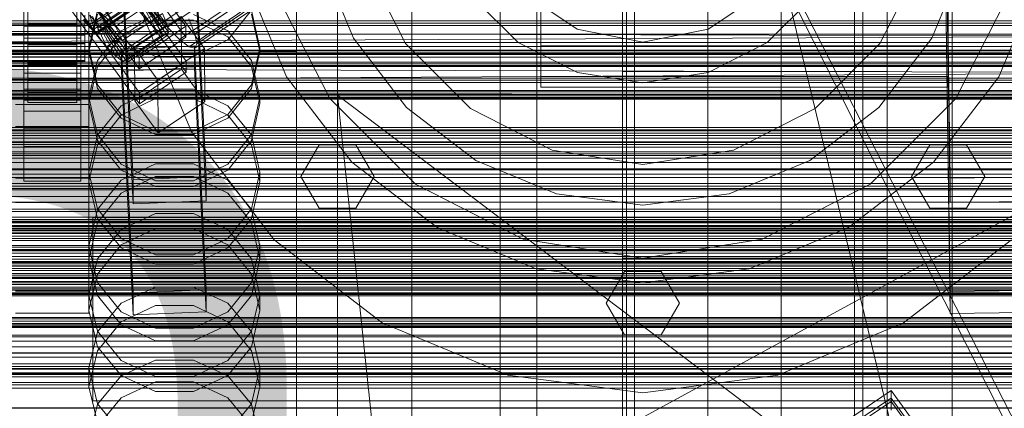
# Model space of a CAD drawing. Header units: millimetres. Extents: x -3490 to 61924, y -72580 to 6847.
# Tile 228 of 256: x 132 to 374, y -34382 to -34286. Entities that reach past the tile are written whole.
import ezdxf

# ---------------------------------------------------------------- set-up
doc = ezdxf.new("R2010")
doc.units = ezdxf.units.MM
for name, color, linetype, lineweight in [('COTAS_O', 1, 'Continuous', 0), ('COTAS_P', 1, 'Continuous', 0), ('frontal_briquetadora', 7, 'Continuous', 0), ('frontal_C01', 7, 'Continuous', 0), ('frontal_C02', 7, 'Continuous', 0), ('frontal_C03', 7, 'Continuous', 0), ('frontal_mezcladora', 7, 'Continuous', 0), ('frontal_secador', 7, 'Continuous', 0), ('frontal_tolva', 7, 'Continuous', 0)]:
    doc.layers.add(name, color=color, linetype=linetype, lineweight=lineweight)
doc.dimstyles.new('R19_100', dxfattribs={"dimtxt": 250, "dimasz": 150, "dimexe": 150, "dimexo": 80, "dimgap": 100, "dimtad": 1, "dimtih": 1, "dimtoh": 1, "dimdsep": 46, "dimcen": 0.09, "dimadec": 0, "dimazin": 0, "dimtfac": 1, "dimtdec": 4, "dimtofl": 0, "dimtmove": 0, "dimatfit": 3, "dimfxl": 1, "dimtolj": 1, "dimtzin": 0, "dimarcsym": 0})

# ---------------------------------------------------------------- blocks, each defined once
blk = doc.blocks.new('DIM_R29_52')
at = {"layer": 'COTAS_P'}
for p, q in [((-1750, -34600), (-1600, -34555)), ((2600, -34600), (2450, -34555)), ((-1750, -35500), (-1750, -34600)), ((-1750, -34600), (2600, -34600)), ((-1750, -34600), (-1600, -34645)), ((2600, -34600), (2450, -34645)), ((2600, -35500), (2600, -34600))]:
    blk.add_line(p, q, dxfattribs=at)
blk.add_text('4350 P', height=250, dxfattribs=at).set_placement((425, -34500))
blk = doc.blocks.new('DIM_R29_57')
at = {"layer": 'COTAS_O'}
for p, q in [((-1725, -33700), (-1575, -33655)), ((1725, -33700), (1575, -33655)), ((-1725, -34400), (-1725, -33700)), ((-1725, -33700), (1725, -33700)), ((-1725, -33700), (-1575, -33745)), ((1725, -33700), (1575, -33745)), ((1725, -34400), (1725, -33700))]:
    blk.add_line(p, q, dxfattribs=at)
blk.add_text('3450 O', height=250, dxfattribs=at).set_placement((0, -33600))
blk = doc.blocks.new('DIM_R29_58')
at = {"layer": 'COTAS_P'}
for p, q in [((-150, -32300), (550, -32300)), ((550, -32300), (505, -32450)), ((550, -34900), (550, -32300)), ((550, -32300), (595, -32450)), ((550, -34900), (505, -34750)), ((550, -34900), (595, -34750)), ((-150, -34900), (550, -34900))]:
    blk.add_line(p, q, dxfattribs=at)
blk.add_text('2600 P', height=250, rotation=90, dxfattribs=at).set_placement((450, -33600))
blk = doc.blocks.new('DIM_R29_61')
at = {"layer": 'COTAS_O'}
for p, q in [((-650, -34200), (-500, -34155)), ((650, -34200), (500, -34155)), ((-650, -34900), (-650, -34200)), ((-650, -34200), (650, -34200)), ((-650, -34200), (-500, -34245)), ((650, -34200), (500, -34245)), ((650, -34900), (650, -34200))]:
    blk.add_line(p, q, dxfattribs=at)
blk.add_text('1300 O', height=250, dxfattribs=at).set_placement((0, -34100))
blk = doc.blocks.new('DIM_R29_66')
at = {"layer": 'COTAS_P'}
for p, q in [((-305, -34680), (395, -34680)), ((395, -34680), (350, -34830)), ((395, -36000), (395, -34680)), ((395, -34680), (440, -34830)), ((395, -36000), (350, -35850)), ((395, -36000), (440, -35850)), ((-305, -36000), (395, -36000))]:
    blk.add_line(p, q, dxfattribs=at)
blk.add_text('1320 P', height=250, rotation=90, dxfattribs=at).set_placement((295, -35340))

msp = doc.modelspace()

# ---------------------------------------------------------------- linework, layer by layer
at = {"layer": 'frontal_briquetadora'}
for p, q in [((210, -34680), (210, -33820)), ((210, -33820), (416.55, -34680)), ((210, -34060), (210, -34490)), ((210, -34060), (210, -34305)), ((210, -34496), (210, -34060)), ((210, -34060), (430, -34490)), ((210, -34060), (430, -34496)), ((210, -34260), (210, -34305)), ((210, -34680), (210, -34260)), ((210, -34496), (210, -34260)), ((200, -34288.446), (200, -34268.879)), ((200, -34288.435), (200, -34268.884)), ((200, -34289.306), (200, -34270.216)), ((200, -34272.021), (200, -34289.389)), ((200, -34274.379), (200, -34294.247)), ((200, -34275), (200, -34294.5)), ((200, -34275), (200, -34294.021)), ((200, -34275), (200, -34292.221)), ((200, -34275), (200, -34294.515)), ((200, -34275), (200, -34294.867)), ((200, -34295.487), (200, -34275.621)), ((210, -34275), (210, -34293.742)), ((200, -34293.039), (200, -34277.979)), ((200, -34279.784), (200, -34298.691)), ((200, -34281.116), (200, -34300.517)), ((200, -34281.121), (200, -34300.538)), ((200, -34282.059), (200, -34296.162)), ((151.08, -34284.263), (149, -34293.364)), ((149, -34294.247), (151.08, -34285.14)), ((156.906, -34291.418), (151.08, -34284.112)), ((156.907, -34289.221), (165.327, -34285.179)), ((174.673, -34285.179), (183.093, -34289.221)), ((188.92, -34284.112), (183.094, -34291.418)), ((191, -34293.364), (188.92, -34284.263)), ((188.92, -34285.14), (191, -34294.247)), ((200, -34302.341), (200, -34284.973)), ((165.326, -34286.607), (156.906, -34290.664)), ((174.674, -34286.607), (165.326, -34286.607)), ((183.094, -34290.664), (174.674, -34286.607)), ((200, -34307.656), (200, -34288.435)), ((200, -34307.682), (200, -34288.446)), ((-160, -34289.389), (200, -34289.389)), ((151.08, -34296.503), (156.907, -34289.221)), ((156.906, -34290.664), (151.08, -34297.965)), ((183.093, -34289.221), (188.92, -34296.503)), ((188.92, -34297.964), (183.094, -34290.664)), ((200, -34307.847), (200, -34289.306)), ((200, -34289.389), (200, -34306.421)), ((149, -34293.364), (149, -34294.247)), ((149, -34293.364), (151.08, -34302.464)), ((165.326, -34295.473), (156.906, -34291.418)), ((183.094, -34291.418), (174.674, -34295.473)), ((188.92, -34302.464), (191, -34293.364)), ((191, -34293.364), (191, -34294.247)), ((200, -34292.221), (200, -34306.82)), ((200, -34303.498), (200, -34293.039)), ((149, -34294.247), (131, -34294.247)), ((151.08, -34303.343), (149, -34294.247)), ((174.674, -34295.473), (165.326, -34295.473)), ((191, -34294.247), (188.92, -34303.343)), ((200, -34294.247), (191, -34294.247)), ((200, -34294.021), (200, -34312.312)), ((200, -34294.247), (200, -34314.065)), ((200, -34294.5), (200, -34313.519)), ((200, -34294.515), (200, -34313.55)), ((200, -34294.867), (200, -34314.683)), ((200, -34315.301), (200, -34295.487)), ((210, -34293.742), (210, -34311.847)), ((149, -34305.584), (151.08, -34296.503)), ((151.08, -34297.965), (149, -34307.055)), ((188.92, -34296.503), (191, -34305.584)), ((191, -34307.055), (188.92, -34297.964)), ((200, -34296.162), (200, -34305.188)), ((200, -34298.691), (200, -34316.687)), ((200, -34300.517), (200, -34319.289)), ((200, -34300.538), (200, -34319.325)), ((151.08, -34302.464), (156.907, -34309.762)), ((183.093, -34309.762), (188.92, -34302.464)), ((200, -34317.401), (200, -34302.341)), ((156.906, -34310.629), (151.08, -34303.343)), ((156.907, -34307.571), (165.327, -34303.551)), ((165.327, -34303.551), (174.673, -34303.551)), ((174.673, -34303.551), (183.093, -34307.571)), ((188.92, -34303.343), (183.094, -34310.629)), ((200, -34307.765), (200, -34303.498)), ((200, -34305.188), (200, -34307.765)), ((210, -34305), (210, -34471)), ((222, -34418.333), (210, -34305)), ((430, -34305), (210, -34305)), ((430, -34471), (210, -34305)), ((210, -34680), (210, -34305)), ((210, -34305), (210, -34496)), ((430, -34305), (222, -34418.333)), ((149, -34305.584), (149, -34307.055)), ((151.08, -34314.665), (149, -34305.584)), ((149, -34307.055), (151.08, -34316.128)), ((151.08, -34314.816), (156.907, -34307.571)), ((165.326, -34305.831), (156.906, -34309.876)), ((174.674, -34305.831), (165.326, -34305.831)), ((183.094, -34309.876), (174.674, -34305.831)), ((183.093, -34307.571), (188.92, -34314.816)), ((191, -34305.584), (188.92, -34314.665)), ((188.92, -34316.128), (191, -34307.055)), ((191, -34305.584), (191, -34307.055)), ((200, -34306.421), (200, -34320.524)), ((200, -34306.82), (200, -34316.575)), ((200, -34326.072), (200, -34307.656)), ((200, -34326.113), (200, -34307.682)), ((200, -34325.125), (200, -34307.847)), ((156.906, -34309.876), (151.08, -34317.151)), ((156.907, -34309.762), (165.327, -34313.812)), ((174.673, -34313.812), (183.093, -34309.762)), ((188.92, -34317.151), (183.094, -34309.876)), ((165.326, -34314.669), (156.906, -34310.629)), ((183.094, -34310.629), (174.674, -34314.669)), ((200, -34312.312), (200, -34329.168)), ((210, -34311.847), (210, -34328.696)), ((149, -34323.849), (151.08, -34314.816)), ((156.907, -34321.948), (151.08, -34314.665)), ((174.674, -34314.669), (165.326, -34314.669)), ((165.327, -34313.812), (174.673, -34313.812)), ((188.92, -34314.665), (183.093, -34321.948)), ((188.92, -34314.816), (191, -34323.849)), ((200, -34313.519), (200, -34331.59)), ((200, -34313.55), (200, -34331.635)), ((200, -34314.065), (200, -34333.784)), ((200, -34314.683), (200, -34334.398)), ((151.08, -34317.151), (149, -34326.199)), ((151.08, -34316.128), (156.906, -34323.39)), ((183.094, -34323.39), (188.92, -34316.128)), ((191, -34326.199), (188.92, -34317.151)), ((200, -34335.011), (200, -34315.301)), ((200, -34316.575), (200, -34320)), ((200, -34316.687), (200, -34333.081)), ((200, -34327.861), (200, -34317.401)), ((200, -34319.289), (200, -34336.971)), ((200, -34319.325), (200, -34337.021)), ((165.327, -34321.854), (156.907, -34325.844)), ((165.327, -34325.989), (156.907, -34321.948)), ((174.673, -34321.854), (165.327, -34321.854)), ((183.093, -34325.844), (174.673, -34321.854)), ((183.093, -34321.948), (174.673, -34325.989)), ((200, -34320.524), (200, -34329.551)), ((149, -34323.849), (149, -34326.199)), ((149, -34323.849), (151.08, -34332.883)), ((156.906, -34323.39), (165.326, -34327.416)), ((174.674, -34327.416), (183.094, -34323.39)), ((188.92, -34332.883), (191, -34323.849)), ((191, -34323.849), (191, -34326.199)), ((151.08, -34335.219), (149, -34326.199)), ((156.907, -34325.844), (151.08, -34333.033)), ((156.906, -34329.005), (165.326, -34324.981)), ((165.326, -34324.981), (174.674, -34324.981)), ((174.673, -34325.989), (165.327, -34325.989)), ((174.674, -34324.981), (183.094, -34329.005)), ((188.92, -34333.033), (183.093, -34325.844)), ((191, -34326.199), (188.92, -34335.22)), ((200, -34340.477), (200, -34325.125)), ((200, -34343.231), (200, -34326.072)), ((200, -34343.286), (200, -34326.113)), ((151.08, -34336.235), (156.906, -34329.005)), ((165.326, -34327.416), (174.674, -34327.416)), ((183.094, -34329.005), (188.92, -34336.235)), ((200, -34332.127), (200, -34327.861)), ((200, -34329.168), (200, -34343.943)), ((200, -34329.551), (200, -34332.127)), ((210, -34328.696), (210, -34343.717)), ((200, -34331.59), (200, -34348.267)), ((200, -34331.635), (200, -34348.326)), ((151.08, -34333.033), (149, -34341.997)), ((151.08, -34332.883), (156.907, -34340.127)), ((156.907, -34337.96), (165.327, -34333.996)), ((165.327, -34333.996), (174.673, -34333.996)), ((174.673, -34333.996), (183.093, -34337.96)), ((183.093, -34340.127), (188.92, -34332.883)), ((191, -34341.997), (188.92, -34333.033)), ((200, -34333.081), (200, -34347.243)), ((200, -34333.784), (200, -34353.351)), ((200, -34334.398), (200, -34353.959)), ((149, -34345.219), (151.08, -34336.235)), ((156.906, -34342.432), (151.08, -34335.219)), ((188.92, -34335.22), (183.094, -34342.432)), ((188.92, -34336.235), (191, -34345.219)), ((200, -34354.568), (200, -34335.011)), ((151.08, -34345.102), (156.907, -34337.96)), ((165.326, -34337.684), (156.906, -34341.688)), ((174.674, -34337.684), (165.326, -34337.684)), ((183.094, -34341.688), (174.674, -34337.684)), ((183.093, -34337.96), (188.92, -34345.102)), ((200, -34336.971), (200, -34353.127)), ((200, -34337.021), (200, -34353.19)), ((156.906, -34341.688), (151.08, -34348.879)), ((156.907, -34340.127), (165.327, -34344.148)), ((174.673, -34344.148), (183.093, -34340.127)), ((188.92, -34348.879), (183.094, -34341.688)), ((200, -34353.313), (200, -34340.477)), ((149, -34341.997), (149, -34345.219)), ((149, -34341.997), (151.08, -34350.961)), ((165.326, -34346.427), (156.906, -34342.432)), ((165.327, -34344.148), (174.673, -34344.148)), ((183.094, -34342.432), (174.674, -34346.427)), ((188.92, -34350.961), (191, -34341.997)), ((191, -34341.997), (191, -34345.219)), ((200, -34358.71), (200, -34343.231)), ((200, -34358.777), (200, -34343.286)), ((200, -34343.943), (200, -34356.068)), ((210, -34343.717), (210, -34356.398)), ((149, -34354.008), (151.08, -34345.102)), ((151.08, -34354.166), (149, -34345.219)), ((174.674, -34346.427), (165.326, -34346.427)), ((188.92, -34345.102), (191, -34354.008)), ((191, -34345.219), (188.92, -34354.166)), ((151.08, -34348.879), (149, -34357.809)), ((191, -34357.809), (188.92, -34348.879)), ((200, -34347.243), (200, -34358.629)), ((200, -34348.267), (200, -34363.141)), ((200, -34348.326), (200, -34363.212)), ((151.08, -34350.961), (156.907, -34358.15)), ((183.093, -34358.15), (188.92, -34350.961)), ((156.907, -34356.004), (165.327, -34352.087)), ((165.327, -34352.087), (174.673, -34352.087)), ((174.673, -34352.087), (183.093, -34356.004)), ((200, -34353.127), (200, -34367.36)), ((200, -34353.19), (200, -34367.434)), ((200, -34363.139), (200, -34353.313)), ((200, -34353.351), (200, -34372.717)), ((149, -34354.008), (149, -34357.809)), ((151.08, -34362.915), (149, -34354.008)), ((156.906, -34361.311), (151.08, -34354.166)), ((151.08, -34363.062), (156.907, -34356.004)), ((183.093, -34356.004), (188.92, -34363.062)), ((188.92, -34354.166), (183.094, -34361.311)), ((191, -34354.008), (188.92, -34362.915)), ((191, -34354.008), (191, -34357.809)), ((200, -34353.959), (200, -34373.318)), ((200, -34373.92), (200, -34354.568)), ((200, -34356.068), (200, -34365.078)), ((149, -34357.809), (151.08, -34366.693)), ((165.326, -34356.608), (156.906, -34360.574)), ((156.907, -34358.15), (165.327, -34362.14)), ((174.674, -34356.608), (165.326, -34356.608)), ((174.673, -34362.14), (183.093, -34358.15)), ((183.094, -34360.574), (174.674, -34356.608)), ((188.92, -34366.693), (191, -34357.809)), ((200, -34358.629), (200, -34366.801)), ((200, -34372.127), (200, -34358.71)), ((210, -34356.398), (210, -34366.307)), ((156.906, -34360.574), (151.08, -34367.693)), ((188.92, -34367.692), (183.094, -34360.574)), ((200, -34372.205), (200, -34358.777)), ((210, -34361.302), (210, -34359.564)), ((149, -34371.863), (151.08, -34363.062)), ((156.907, -34370.057), (151.08, -34362.915)), ((165.326, -34365.266), (156.906, -34361.311)), ((165.327, -34362.14), (174.673, -34362.14)), ((183.094, -34361.311), (174.674, -34365.266)), ((188.92, -34362.915), (183.093, -34370.057)), ((188.92, -34363.062), (191, -34371.863)), ((200, -34369.578), (200, -34363.139)), ((200, -34363.141), (200, -34375.844)), ((200, -34363.212), (200, -34375.925)), ((210, -34364.433), (210, -34361.302)), ((174.674, -34365.266), (165.326, -34365.266)), ((200, -34365.078), (200, -34370.627)), ((210, -34368.338), (210, -34364.433)), ((151.08, -34367.693), (149, -34376.522)), ((151.08, -34366.693), (156.906, -34373.784)), ((183.094, -34373.784), (188.92, -34366.693)), ((191, -34376.522), (188.92, -34367.692)), ((200, -34366.801), (200, -34371.445)), ((200, -34367.36), (200, -34379.318)), ((200, -34367.434), (200, -34379.401)), ((210, -34366.307), (210, -34373.106)), ((210, -34368.338), (452, -34368.338)), ((210, -34368.338), (210, -34372.243)), ((165.327, -34369.992), (156.907, -34373.853)), ((165.327, -34374.021), (156.907, -34370.057)), ((174.673, -34369.992), (165.327, -34369.992)), ((183.093, -34373.853), (174.673, -34369.992)), ((183.093, -34370.057), (174.673, -34374.021)), ((200, -34372.383), (200, -34369.578)), ((200, -34370.627), (200, -34372.5)), ((149, -34371.863), (149, -34376.522)), ((149, -34371.863), (151.08, -34380.664)), ((188.92, -34380.664), (191, -34371.863)), ((191, -34371.863), (191, -34376.522)), ((200, -34371.445), (200, -34372.383)), ((200, -34383.153), (200, -34372.127)), ((200, -34383.24), (200, -34372.205)), ((200, -34372.717), (200, -34391.832)), ((210, -34372.243), (210, -34375.375)), ((210, -34373.106), (210, -34376.565)), ((156.907, -34373.853), (151.08, -34380.809)), ((156.906, -34373.784), (165.326, -34377.708)), ((156.906, -34379.254), (165.326, -34375.335)), ((165.326, -34375.335), (174.674, -34375.335)), ((174.673, -34374.021), (165.327, -34374.021)), ((174.674, -34377.708), (183.094, -34373.784)), ((174.674, -34375.335), (183.094, -34379.254)), ((188.92, -34380.809), (183.093, -34373.853)), ((200, -34373.318), (200, -34392.425)), ((200, -34393.018), (200, -34373.92)), ((210, -34375.375), (210, -34377.112)), ((151.08, -34385.296), (149, -34376.522)), ((165.326, -34377.708), (174.674, -34377.708)), ((191, -34376.522), (188.92, -34385.296)), ((200, -34375.844), (200, -34386.064)), ((200, -34375.925), (200, -34386.153)), ((151.08, -34386.283), (156.906, -34379.254)), ((183.094, -34379.254), (188.92, -34386.283)), ((200, -34379.318), (200, -34388.707)), ((200, -34379.401), (200, -34388.798)), ((151.08, -34380.809), (149, -34389.484)), ((151.08, -34380.664), (156.907, -34387.722)), ((183.093, -34387.722), (188.92, -34380.664)), ((191, -34389.484), (188.92, -34380.809))]:
    msp.add_line(p, q, dxfattribs=at)
at = {"layer": 'frontal_C01'}
for p, q in [((250, -35948.844), (250, -33373.251)), ((250, -33378.064), (250, -35953.656)), ((150.672, -34287.233), (364.471, -34143.005)), ((148.798, -34287.95), (362.596, -34143.721)), ((149.865, -34289.034), (363.664, -34144.806)), ((150.683, -34289.659), (364.482, -34145.431)), ((151.191, -34288.527), (364.989, -34144.299)), ((151.196, -34289.783), (364.995, -34145.555)), ((151.369, -34289.397), (365.168, -34145.169)), ((360.514, -34353.167), (357.646, -34158.057)), ((168.263, -34288.299), (352.572, -34163.964)), ((360.514, -34358.56), (357.646, -34163.449)), ((171.275, -34291.359), (355.584, -34167.025)), ((175.016, -34289.929), (359.326, -34165.594)), ((173.584, -34293.124), (357.893, -34168.79)), ((175.032, -34293.474), (359.341, -34169.139)), ((175.521, -34292.384), (359.83, -34168.049)), ((228.298, -34453.88), (228.298, -34191.267)), ((228.298, -34197.047), (228.298, -34459.66)), ((145.277, -34250.21), (172.809, -34288.064)), ((172.821, -34290.76), (145.289, -34252.906)), ((161.341, -34295.801), (133.809, -34257.946)), ((145.315, -34258.838), (172.847, -34296.692)), ((133, -34306.231), (133, -34260.008)), ((133.821, -34260.642), (161.353, -34298.497)), ((172.859, -34299.388), (145.327, -34261.534)), ((147, -34260.008), (147, -34306.231)), ((133, -34262.704), (133, -34308.927)), ((147, -34308.927), (147, -34262.704)), ((161.379, -34304.428), (133.847, -34266.574)), ((133, -34314.858), (133, -34268.636)), ((147, -34268.636), (147, -34314.858)), ((133, -34271.332), (133, -34317.555)), ((133.859, -34269.27), (161.391, -34307.125)), ((147, -34317.555), (147, -34271.332)), ((160.266, -34280.213), (150.436, -34286.844)), ((161.333, -34281.298), (151.503, -34287.929)), ((162.659, -34280.791), (152.829, -34287.422)), ((163.144, -34286.491), (160.266, -34280.213)), ((165.397, -34288.781), (161.333, -34281.298)), ((168.196, -34287.711), (162.659, -34280.791)), ((134, -34282.696), (134, -34287.606)), ((134, -34288.031), (134, -34283.107)), ((146, -34287.606), (146, -34282.696)), ((146, -34283.107), (146, -34288.031)), ((150.688, -34290.02), (160.518, -34283.389)), ((162.151, -34281.923), (152.321, -34288.554)), ((162.664, -34282.047), (152.835, -34288.678)), ((162.837, -34281.661), (153.008, -34288.292)), ((155.535, -34288.167), (165.365, -34281.536)), ((160.518, -34283.389), (163.144, -34286.491)), ((167.125, -34290.101), (162.151, -34281.923)), ((168.208, -34290.362), (162.664, -34282.047)), ((168.573, -34289.547), (162.837, -34281.661)), ((134, -34287.718), (134, -34285.392)), ((134, -34285.587), (134, -34287.919)), ((146, -34285.392), (146, -34287.718)), ((146, -34287.919), (146, -34285.587)), ((148, -34287.718), (148, -34285.392)), ((148, -34285.587), (148, -34287.919)), ((149.192, -34285.375), (150.688, -34290.02)), ((149.192, -34285.375), (150.436, -34286.844)), ((149.85, -34285.602), (150.672, -34287.233)), ((151.488, -34284.497), (155.535, -34288.167)), ((152.829, -34287.422), (152.311, -34286.128)), ((152.311, -34286.128), (157.272, -34291.609)), ((153.275, -34284.25), (155.535, -34288.167)), ((157.272, -34291.609), (167.102, -34284.978)), ((160.19, -34293.415), (171.658, -34285.678)), ((168.263, -34288.299), (164.752, -34284.152)), ((168.196, -34287.711), (167.102, -34284.978)), ((171.658, -34285.678), (171.715, -34298.62)), ((171.658, -34285.678), (177.394, -34293.565)), ((-148, -34287.718), (148, -34287.718)), ((-148, -34287.919), (148, -34287.919)), ((134, -34287.718), (134, -34287.606)), ((134, -34287.606), (134, -34292.53)), ((134, -34287.606), (146, -34287.606)), ((134, -34290.05), (134, -34287.718)), ((146, -34287.718), (134, -34287.718)), ((134, -34287.919), (134, -34288.031)), ((146, -34287.919), (134, -34287.919)), ((134, -34287.919), (134, -34290.245)), ((134, -34288.031), (146, -34288.031)), ((134, -34292.941), (134, -34288.031)), ((146, -34292.53), (146, -34287.606)), ((146, -34287.606), (146, -34287.718)), ((146, -34287.718), (146, -34290.05)), ((146, -34288.031), (146, -34287.919)), ((146, -34290.245), (146, -34287.919)), ((146, -34288.031), (146, -34292.941)), ((148.798, -34287.95), (147.554, -34286.48)), ((150.688, -34290.02), (147.868, -34286.317)), ((148, -34290.05), (148, -34287.718)), ((148, -34287.919), (148, -34290.245)), ((149.865, -34289.034), (148.798, -34287.95)), ((150.436, -34286.844), (153.314, -34293.123)), ((150.436, -34286.844), (151.503, -34287.929)), ((150.672, -34287.233), (151.191, -34288.527)), ((151.191, -34288.527), (151.369, -34289.397)), ((151.503, -34287.929), (155.567, -34295.412)), ((151.503, -34287.929), (152.321, -34288.554)), ((152.321, -34288.554), (157.295, -34296.732)), ((152.321, -34288.554), (152.835, -34288.678)), ((153.008, -34288.292), (152.829, -34287.422)), ((152.829, -34287.422), (158.366, -34294.342)), ((152.835, -34288.678), (153.008, -34288.292)), ((153.008, -34288.292), (158.743, -34296.178)), ((153.314, -34293.123), (163.144, -34286.491)), ((155.535, -34288.167), (157.272, -34291.609)), ((158.366, -34294.342), (168.196, -34287.711)), ((172.809, -34288.064), (161.341, -34295.801)), ((163.144, -34286.491), (165.397, -34288.781)), ((168.573, -34289.547), (168.196, -34287.711)), ((171.275, -34291.359), (168.263, -34288.299)), ((172.821, -34290.76), (172.809, -34288.064)), ((173.554, -34286.276), (175.016, -34289.929)), ((-148, -34290.05), (148, -34290.05)), ((-148, -34290.245), (148, -34290.245)), ((134, -34292.231), (134, -34290.05)), ((134, -34290.05), (134, -34292.53)), ((146, -34290.05), (134, -34290.05)), ((134, -34290.245), (134, -34292.941)), ((146, -34290.245), (134, -34290.245)), ((134, -34290.245), (134, -34292.405)), ((146, -34292.53), (146, -34290.05)), ((146, -34290.05), (146, -34292.231)), ((146, -34292.941), (146, -34290.245)), ((146, -34292.405), (146, -34290.245)), ((148, -34292.231), (148, -34290.05)), ((148, -34290.245), (148, -34292.405)), ((150.683, -34289.659), (149.865, -34289.034)), ((151.196, -34289.783), (150.683, -34289.659)), ((153.314, -34293.123), (150.688, -34290.02)), ((151.369, -34289.397), (151.196, -34289.783)), ((152.835, -34288.678), (158.378, -34296.993)), ((155.567, -34295.412), (165.397, -34288.781)), ((157.295, -34296.732), (167.125, -34290.101)), ((158.378, -34296.993), (168.208, -34290.362)), ((158.743, -34296.178), (168.573, -34289.547)), ((161.353, -34298.497), (172.821, -34290.76)), ((165.397, -34288.781), (167.125, -34290.101)), ((167.125, -34290.101), (168.208, -34290.362)), ((168.208, -34290.362), (168.573, -34289.547)), ((175.016, -34289.929), (175.521, -34292.384)), ((-148, -34292.231), (148, -34292.231)), ((-148, -34292.405), (148, -34292.405)), ((134, -34294.111), (134, -34292.231)), ((134, -34292.231), (134, -34297.134)), ((146, -34292.231), (134, -34292.231)), ((134, -34292.405), (134, -34297.502)), ((146, -34292.405), (134, -34292.405)), ((134, -34292.405), (134, -34294.253)), ((134, -34292.53), (134, -34297.134)), ((134, -34292.53), (146, -34292.53)), ((134, -34292.941), (146, -34292.941)), ((134, -34297.502), (134, -34292.941)), ((146, -34297.134), (146, -34292.231)), ((146, -34292.231), (146, -34294.111)), ((146, -34297.502), (146, -34292.405)), ((146, -34294.253), (146, -34292.405)), ((146, -34297.134), (146, -34292.53)), ((146, -34292.941), (146, -34297.502)), ((148, -34294.111), (148, -34292.231)), ((148, -34292.405), (148, -34294.253)), ((155.567, -34295.412), (153.314, -34293.123)), ((156.962, -34293.72), (174.943, -34292.921)), ((157.272, -34291.609), (158.366, -34294.342)), ((160.247, -34306.356), (160.19, -34293.415)), ((165.926, -34301.301), (160.19, -34293.415)), ((173.584, -34293.124), (171.275, -34291.359)), ((175.032, -34293.474), (173.584, -34293.124)), ((174.943, -34292.921), (174.943, -34298.314)), ((174.943, -34292.921), (177.811, -34352.709)), ((175.521, -34292.384), (175.032, -34293.474)), ((-148, -34294.111), (148, -34294.111)), ((-148, -34294.253), (148, -34294.253)), ((-148, -34295.562), (148, -34295.562)), ((-148, -34295.663), (148, -34295.663)), ((134, -34295.562), (134, -34294.111)), ((134, -34294.111), (134, -34301.102)), ((146, -34294.111), (134, -34294.111)), ((134, -34294.253), (134, -34301.403)), ((146, -34294.253), (134, -34294.253)), ((134, -34294.253), (134, -34295.663)), ((134, -34296.485), (134, -34295.562)), ((134, -34295.562), (134, -34304.166)), ((146, -34295.562), (134, -34295.562)), ((134, -34295.663), (134, -34304.378)), ((146, -34295.663), (134, -34295.663)), ((134, -34295.663), (134, -34296.537)), ((146, -34301.102), (146, -34294.111)), ((146, -34294.111), (146, -34295.562)), ((146, -34301.403), (146, -34294.253)), ((146, -34295.663), (146, -34294.253)), ((146, -34304.166), (146, -34295.562)), ((146, -34295.562), (146, -34296.485)), ((146, -34304.378), (146, -34295.663)), ((146, -34296.537), (146, -34295.663)), ((148, -34295.562), (148, -34294.111)), ((148, -34294.253), (148, -34295.663)), ((148, -34296.485), (148, -34295.562)), ((148, -34295.663), (148, -34296.537)), ((157.295, -34296.732), (155.567, -34295.412)), ((156.962, -34299.114), (156.962, -34293.72)), ((159.83, -34353.509), (156.962, -34293.72)), ((158.366, -34294.342), (158.743, -34296.178)), ((161.341, -34295.801), (161.353, -34298.497)), ((177.394, -34293.565), (165.926, -34301.301)), ((177.451, -34306.506), (177.394, -34293.565)), ((-148, -34296.485), (148, -34296.485)), ((-148, -34296.537), (148, -34296.537)), ((-148, -34296.818), (148, -34296.818)), ((134, -34296.818), (134, -34296.485)), ((134, -34296.485), (134, -34306.115)), ((146, -34296.485), (134, -34296.485)), ((134, -34296.537), (134, -34306.225)), ((146, -34296.537), (134, -34296.537)), ((134, -34296.537), (134, -34296.818)), ((134, -34296.818), (134, -34306.817)), ((146, -34296.818), (134, -34296.818)), ((134, -34297.134), (134, -34301.102)), ((134, -34297.134), (146, -34297.134)), ((134, -34297.502), (146, -34297.502)), ((134, -34301.403), (134, -34297.502)), ((146, -34306.115), (146, -34296.485)), ((146, -34296.485), (146, -34296.818)), ((146, -34306.225), (146, -34296.537)), ((146, -34296.818), (146, -34296.537)), ((146, -34306.817), (146, -34296.818)), ((146, -34301.102), (146, -34297.134)), ((146, -34297.502), (146, -34301.403)), ((148, -34296.818), (148, -34296.485)), ((148, -34296.537), (148, -34296.818)), ((158.378, -34296.993), (157.295, -34296.732)), ((158.743, -34296.178), (158.378, -34296.993)), ((172.847, -34296.692), (161.379, -34304.428)), ((172.859, -34299.388), (172.847, -34296.692)), ((174.943, -34298.314), (156.962, -34299.114)), ((159.83, -34358.902), (156.962, -34299.114)), ((171.715, -34298.62), (160.247, -34306.356)), ((161.391, -34307.125), (172.859, -34299.388)), ((177.451, -34306.506), (171.715, -34298.62)), ((177.811, -34358.103), (174.943, -34298.314)), ((134, -34301.102), (134, -34304.166)), ((134, -34301.102), (146, -34301.102)), ((134, -34301.403), (146, -34301.403)), ((134, -34304.378), (134, -34301.403)), ((146, -34304.166), (146, -34301.102)), ((146, -34301.403), (146, -34304.378)), ((165.926, -34301.301), (165.983, -34314.242)), ((133, -34316.438), (133, -34303.496)), ((133, -34303.496), (147, -34303.496)), ((133, -34313.126), (133, -34303.496)), ((134, -34304.166), (134, -34306.115)), ((134, -34304.166), (146, -34304.166)), ((134, -34304.378), (146, -34304.378)), ((134, -34306.225), (134, -34304.378)), ((146, -34306.115), (146, -34304.166)), ((146, -34304.378), (146, -34306.225)), ((147, -34303.496), (147, -34316.438)), ((147, -34303.496), (147, -34313.126)), ((161.379, -34304.428), (161.391, -34307.125)), ((131, -34307.271), (149, -34307.271)), ((147, -34306.231), (133, -34306.231)), ((133, -34306.231), (133, -34308.927)), ((134, -34306.115), (134, -34306.817)), ((134, -34306.115), (146, -34306.115)), ((134, -34306.225), (146, -34306.225)), ((134, -34306.817), (134, -34306.225)), ((134, -34306.817), (146, -34306.817)), ((146, -34306.817), (146, -34306.115)), ((146, -34306.225), (146, -34306.817)), ((147, -34308.927), (147, -34306.231)), ((149, -34307.271), (149, -34312.663)), ((149, -34307.271), (149, -34353.108)), ((160.247, -34306.356), (165.983, -34314.242)), ((165.983, -34314.242), (177.451, -34306.506)), ((133, -34308.927), (147, -34308.927)), ((149, -34312.663), (131, -34312.663)), ((149, -34358.5), (149, -34312.663)), ((147, -34313.126), (133, -34313.126)), ((133, -34313.126), (133, -34326.067)), ((147, -34314.858), (133, -34314.858)), ((133, -34314.858), (133, -34317.555)), ((147, -34326.067), (147, -34313.126)), ((147, -34317.555), (147, -34314.858)), ((147, -34316.438), (133, -34316.438)), ((133, -34316.438), (133, -34326.067)), ((133, -34317.555), (147, -34317.555)), ((147, -34326.067), (147, -34316.438)), ((133, -34326.067), (147, -34326.067)), ((-450, -34337.218), (450, -34337.218)), ((450, -34348.002), (-450, -34348.002)), ((-425, -34347.993), (425, -34347.993)), ((149, -34353.108), (131, -34353.108)), ((149, -34358.5), (149, -34353.108)), ((177.811, -34352.709), (159.83, -34353.509)), ((159.83, -34353.509), (159.83, -34358.902)), ((177.811, -34358.103), (177.811, -34352.709)), ((378.512, -34352.922), (360.514, -34353.167)), ((360.514, -34353.167), (360.514, -34358.56)), ((131, -34358.5), (149, -34358.5)), ((159.83, -34358.902), (177.811, -34358.103)), ((360.514, -34358.56), (378.512, -34358.315)), ((425, -34359.548), (-425, -34359.548)), ((425, -34361.689), (-425, -34361.689)), ((450, -34370.922), (-450, -34370.922)), ((-425, -34373.245), (425, -34373.245)), ((334.501, -34385.173), (345.969, -34377.436)), ((345.969, -34377.436), (345.981, -34380.133)), ((345.969, -34377.436), (373.501, -34415.291)), ((345.981, -34380.133), (334.513, -34387.869)), ((373.513, -34417.987), (345.981, -34380.133)), ((-450, -34381.706), (450, -34381.706))]:
    msp.add_line(p, q, dxfattribs=at)
at = {"layer": 'frontal_C02'}
for p, q in [((250, -35767.183), (250, -32921.727)), ((250, -32926.497), (250, -35771.953)), ((360.514, -34325.376), (357.646, -34131.971)), ((360.514, -34331.337), (357.646, -34137.932)), ((228.298, -34455.696), (228.298, -34165.201)), ((228.298, -34170.932), (228.298, -34461.426)), ((133, -34288.055), (133, -34242.237)), ((147, -34242.237), (147, -34288.055)), ((133, -34245.217), (133, -34291.036)), ((147, -34291.036), (147, -34245.217)), ((159.83, -34325.721), (156.962, -34266.456)), ((174.943, -34265.663), (177.811, -34324.929)), ((177.811, -34330.891), (174.943, -34271.625)), ((159.83, -34331.684), (156.962, -34272.418)), ((165.926, -34273.539), (165.983, -34287.845)), ((133, -34290.021), (133, -34275.714)), ((147, -34275.714), (147, -34290.021)), ((149, -34279.887), (149, -34325.324)), ((160.247, -34280.028), (165.983, -34287.845)), ((165.983, -34287.845), (177.451, -34280.176)), ((133, -34285.26), (133, -34299.566)), ((147, -34299.566), (147, -34285.26)), ((149, -34331.285), (149, -34285.848)), ((147, -34288.055), (133, -34288.055)), ((133, -34288.055), (133, -34291.036)), ((147, -34291.036), (147, -34288.055)), ((147, -34290.021), (133, -34290.021)), ((133, -34290.021), (133, -34299.566)), ((147, -34299.566), (147, -34290.021)), ((133, -34291.036), (147, -34291.036)), ((133, -34299.566), (147, -34299.566)), ((-425, -34319.779), (425, -34319.779)), ((149, -34325.324), (131, -34325.324)), ((149, -34331.285), (149, -34325.324)), ((177.811, -34324.929), (159.83, -34325.721)), ((159.83, -34325.721), (159.83, -34331.684)), ((177.811, -34330.891), (177.811, -34324.929)), ((378.512, -34325.132), (360.514, -34325.376)), ((360.514, -34325.376), (360.514, -34331.337)), ((425, -34331.234), (-425, -34331.234)), ((131, -34331.285), (149, -34331.285)), ((159.83, -34331.684), (177.811, -34330.891)), ((360.514, -34331.337), (378.512, -34331.094)), ((425, -34334.92), (-425, -34334.92)), ((-425, -34346.375), (425, -34346.375)), ((334.501, -34386.941), (345.969, -34379.272)), ((345.969, -34379.272), (345.981, -34382.252)), ((345.969, -34379.272), (373.501, -34416.794))]:
    msp.add_line(p, q, dxfattribs=at)
at = {"layer": 'frontal_C03'}
for p, q in [((-1250, -34286.736), (1250, -34286.736)), ((-1250, -34287.369), (1250, -34287.369)), ((1250, -34293.092), (-1250, -34293.092)), ((1250, -34293.974), (-1250, -34293.974)), ((1250, -34294.627), (-1250, -34294.627)), ((1250, -34296.935), (-1250, -34296.935)), ((-1250, -34297.992), (1250, -34297.992)), ((1250, -34300.844), (-1250, -34300.844)), ((1250, -34301.902), (-1250, -34301.902)), ((1250, -34304.209), (-1250, -34304.209)), ((1250, -34304.862), (-1250, -34304.862)), ((1250, -34305.744), (-1250, -34305.744)), ((-1250, -34312.901), (1250, -34312.901)), ((-1250, -34313.698), (1250, -34313.698)), ((-1250, -34314.283), (1250, -34314.283)), ((1250, -34315.55), (-1250, -34315.55)), ((1250, -34316.431), (-1250, -34316.431)), ((-1250, -34316.621), (1250, -34316.621)), ((1250, -34317.085), (-1250, -34317.085)), ((-1250, -34317.75), (1250, -34317.75)), ((1250, -34319.392), (-1250, -34319.392)), ((-1250, -34320.45), (1250, -34320.45)), ((-1250, -34321.469), (1250, -34321.469)), ((-1250, -34323.066), (1250, -34323.066)), ((1250, -34323.302), (-1250, -34323.302)), ((1250, -34324.359), (-1250, -34324.359)), ((1250, -34326.667), (-1250, -34326.667)), ((1250, -34327.32), (-1250, -34327.32)), ((-1250, -34327.913), (1250, -34327.913)), ((1250, -34328.201), (-1250, -34328.201)), ((-1250, -34329.869), (1250, -34329.869)), ((-1268, -34335.887), (1268, -34335.887)), ((-1268, -34336.111), (1268, -34336.111)), ((-1268, -34336.275), (1268, -34336.275)), ((-1268, -34336.933), (1268, -34336.933)), ((-1250, -34335.513), (1250, -34335.513)), ((-1268, -34337.25), (1268, -34337.25)), ((-1268, -34338.296), (1268, -34338.296)), ((-1268, -34338.746), (1268, -34338.746)), ((1250, -34337.695), (-1250, -34337.695)), ((1250, -34338.008), (-1250, -34338.008)), ((1250, -34338.889), (-1250, -34338.889)), ((-1268, -34340.109), (1268, -34340.109)), ((-1268, -34340.659), (1268, -34340.659)), ((1250, -34339.543), (-1250, -34339.543)), ((1530, -34343.773), (-1530, -34343.773)), ((-1268, -34342.246), (1268, -34342.246)), ((1268, -34342.86), (-1268, -34342.86)), ((1250, -34341.85), (-1250, -34341.85)), ((-1250, -34342.907), (1250, -34342.907)), ((-1250, -34343.752), (1250, -34343.752)), ((-1268, -34344.563), (1268, -34344.563)), ((-1268, -34345.199), (1268, -34345.199)), ((1250, -34345.759), (-1250, -34345.759)), ((-1250, -34346.01), (1250, -34346.01)), ((1530, -34348.773), (-1530, -34348.773)), ((-1268, -34346.902), (1268, -34346.902)), ((-1268, -34347.516), (1268, -34347.516)), ((1250, -34346.817), (-1250, -34346.817)), ((-1268, -34349.103), (1268, -34349.103)), ((-1268, -34349.653), (1268, -34349.653)), ((-1268, -34351.016), (1268, -34351.016)), ((-1268, -34351.466), (1268, -34351.466)), ((1250, -34349.124), (-1250, -34349.124)), ((1250, -34349.778), (-1250, -34349.778)), ((1250, -34350.659), (-1250, -34350.659)), ((-1268, -34352.512), (1268, -34352.512)), ((-1268, -34352.829), (1268, -34352.829)), ((-1268, -34353.487), (1268, -34353.487)), ((-1268, -34353.651), (1268, -34353.651)), ((-1268, -34353.875), (1268, -34353.875)), ((-1250, -34352.067), (1250, -34352.067)), ((-1250, -34354.249), (1250, -34354.249)), ((-1250, -34359.893), (1250, -34359.893)), ((1250, -34360.465), (-1250, -34360.465)), ((1250, -34361.347), (-1250, -34361.347)), ((-1250, -34361.849), (1250, -34361.849)), ((1250, -34362), (-1250, -34362)), ((1250, -34364.308), (-1250, -34364.308)), ((-1250, -34365.365), (1250, -34365.365)), ((-1250, -34366.696), (1250, -34366.696)), ((1250, -34368.217), (-1250, -34368.217)), ((-1250, -34368.293), (1250, -34368.293)), ((1250, -34369.274), (-1250, -34369.274)), ((1250, -34371.582), (-1250, -34371.582)), ((-1250, -34372.012), (1250, -34372.012)), ((1250, -34372.235), (-1250, -34372.235)), ((1250, -34373.117), (-1250, -34373.117)), ((-1250, -34373.141), (1250, -34373.141)), ((-1250, -34375.479), (1250, -34375.479)), ((-1250, -34376.064), (1250, -34376.064)), ((-1250, -34376.861), (1250, -34376.861))]:
    msp.add_line(p, q, dxfattribs=at)
at = {"layer": 'frontal_mezcladora'}
for p, q in [((280, -34450), (280, -34020)), ((259, -34456.719), (259, -34036.719)), ((281, -34036.719), (281, -34456.719)), ((339, -34456.719), (339, -34036.719)), ((361, -34036.719), (361, -34456.719)), ((259, -34483.281), (259, -34063.281)), ((281, -34483.281), (281, -34063.281)), ((339, -34483.281), (339, -34063.281)), ((361, -34483.281), (361, -34063.281)), ((283, -34509.163), (283, -34076.07)), ((301, -34076.07), (301, -34509.163)), ((319, -34076.07), (319, -34509.163)), ((337, -34076.07), (337, -34509.163)), ((283, -34526.414), (283, -34093.321)), ((301, -34526.414), (301, -34093.321)), ((319, -34526.414), (319, -34093.321)), ((337, -34526.414), (337, -34093.321)), ((280, -34299.176), (280, -34250)), ((345, -34250), (345, -34299.176)), ((213.986, -34291), (205.794, -34271.223)), ((364.206, -34271.223), (356.014, -34291)), ((226.751, -34292.321), (216.524, -34272.249)), ((353.476, -34272.249), (343.249, -34292.321)), ((197.531, -34300.5), (187.441, -34276.141)), ((382.559, -34276.141), (372.469, -34300.5)), ((208.143, -34305.84), (194.65, -34279.357)), ((254.435, -34292.069), (242.931, -34280.565)), ((268.927, -34288.803), (255.302, -34279.698)), ((260, -34281.153), (260, -34292.878)), ((314.698, -34279.698), (301.073, -34288.803)), ((327.069, -34280.565), (315.565, -34292.069)), ((360, -34281.153), (360, -34292.878)), ((375.35, -34279.357), (361.857, -34305.84)), ((174.149, -34314), (161.361, -34283.129)), ((227.017, -34307.983), (213.986, -34291)), ((285, -34292), (268.927, -34288.803)), ((301.073, -34288.803), (285, -34292)), ((356.014, -34291), (342.983, -34307.983)), ((242.679, -34308.249), (226.751, -34292.321)), ((268.931, -34299.455), (254.435, -34292.069)), ((260, -34292.878), (260, -34300.406)), ((260, -34292.878), (360, -34292.878)), ((315.565, -34292.069), (301.069, -34299.455)), ((343.249, -34292.321), (327.321, -34308.249)), ((360, -34292.878), (360, -34300.406)), ((213.582, -34321.418), (197.531, -34300.5)), ((260, -34300.406), (260, -34303)), ((260, -34300.406), (360, -34300.406)), ((285, -34302), (268.931, -34299.455)), ((280, -34299.176), (280, -34345)), ((280, -34299.176), (345, -34299.176)), ((301.069, -34299.455), (285, -34302)), ((345, -34299.176), (345, -34345)), ((372.469, -34300.5), (356.418, -34321.418)), ((360, -34300.406), (360, -34303)), ((260, -34303), (360, -34303)), ((229.16, -34326.857), (208.143, -34305.84)), ((361.857, -34305.84), (340.84, -34326.857)), ((244, -34321.014), (227.017, -34307.983)), ((262.751, -34318.476), (242.679, -34308.249)), ((327.321, -34308.249), (307.249, -34318.476)), ((342.983, -34307.983), (326, -34321.014)), ((194.49, -34340.51), (174.149, -34314)), ((201.047, -34324.953), (205.547, -34317.159)), ((205.547, -34317.159), (214.547, -34317.159)), ((214.547, -34317.159), (219.047, -34324.953)), ((350.953, -34324.953), (355.453, -34317.159)), ((355.453, -34317.159), (364.453, -34317.159)), ((364.453, -34317.159), (368.953, -34324.953)), ((285, -34322), (262.751, -34318.476)), ((307.249, -34318.476), (285, -34322)), ((234.5, -34337.469), (213.582, -34321.418)), ((263.777, -34329.206), (244, -34321.014)), ((326, -34321.014), (306.223, -34329.206)), ((356.418, -34321.418), (335.5, -34337.469)), ((205.547, -34332.748), (201.047, -34324.953)), ((219.047, -34324.953), (214.547, -34332.748)), ((255.643, -34340.35), (229.16, -34326.857)), ((340.84, -34326.857), (314.357, -34340.35)), ((355.453, -34332.748), (350.953, -34324.953)), ((368.953, -34324.953), (364.453, -34332.748)), ((285, -34332), (263.777, -34329.206)), ((306.223, -34329.206), (285, -34332)), ((214.547, -34332.748), (205.547, -34332.748)), ((364.453, -34332.748), (355.453, -34332.748)), ((150, -34335), (420, -34335)), ((150, -34380), (150, -34335)), ((258.859, -34347.559), (234.5, -34337.469)), ((335.5, -34337.469), (311.141, -34347.559)), ((221, -34360.851), (194.49, -34340.51)), ((285, -34345), (255.643, -34340.35)), ((314.357, -34340.35), (285, -34345)), ((375.51, -34340.51), (349, -34360.851)), ((280, -34345), (280, -34384.35)), ((280, -34345), (345, -34345)), ((345, -34345), (345, -34384.35)), ((285, -34351), (258.859, -34347.559)), ((276, -34356), (280.5, -34348.206)), ((280.5, -34348.206), (289.5, -34348.206)), ((311.141, -34347.559), (285, -34351)), ((289.5, -34348.206), (294, -34356)), ((280.5, -34363.794), (276, -34356)), ((294, -34356), (289.5, -34363.794)), ((251.871, -34373.639), (221, -34360.851)), ((349, -34360.851), (318.129, -34373.639)), ((289.5, -34363.794), (280.5, -34363.794)), ((285, -34378), (251.871, -34373.639)), ((318.129, -34373.639), (285, -34378)), ((150, -34380), (420, -34380))]:
    msp.add_line(p, q, dxfattribs=at)
at = {"layer": 'frontal_secador'}
for p, q in [((1320, -34287.929), (-1320, -34287.929)), ((-422.12, -34288.52), (420.5, -34290.5)), ((-1320, -34290), (1320, -34290)), ((-1250, -34290), (1250, -34290)), ((-413.48, -34294.28), (420.5, -34290.5)), ((1320, -34292.071), (-1320, -34292.071)), ((1320, -34294), (-1320, -34294)), ((1320, -34295.657), (-1320, -34295.657)), ((1250, -34294.141), (-1250, -34294.141)), ((-413.48, -34294.28), (410.42, -34294.82)), ((-407, -34295), (410.42, -34294.82)), ((407, -34295), (-407, -34295)), ((1320, -34296.928), (-1320, -34296.928)), ((1320, -34297.727), (-1320, -34297.727)), ((1320, -34298), (-1320, -34298)), ((1250, -34297.285), (-1250, -34297.285)), ((1250, -34298), (-1250, -34298)), ((-431.48, -34297.08), (429.5, -34299.5)), ((-420.92, -34304.12), (429.5, -34299.5)), ((1250, -34301.314), (-1250, -34301.314)), ((1250, -34303.856), (-1250, -34303.856)), ((1250, -34305.455), (-1250, -34305.455)), ((-420.92, -34304.12), (417.18, -34304.78)), ((-413, -34305), (417.18, -34304.78)), ((413, -34305), (-413, -34305)), ((1250, -34306), (-1250, -34306)), ((1360, -34313.5), (-1360, -34313.5)), ((1360, -34314.863), (-1360, -34314.863)), ((1250, -34313.75), (-1250, -34313.75)), ((1360, -34318.859), (-1360, -34318.859)), ((1360, -34325.216), (-1360, -34325.216)), ((1360, -34333.5), (-1360, -34333.5)), ((1250, -34332.924), (-1250, -34332.924)), ((1360, -34343.147), (-1360, -34343.147)), ((-1360, -34353.5), (1360, -34353.5)), ((-1250, -34353.5), (1250, -34353.5)), ((1360, -34363.853), (-1360, -34363.853)), ((1360, -34373.5), (-1360, -34373.5)), ((1250, -34374.076), (-1250, -34374.076)), ((1360, -34381.784), (-1360, -34381.784))]:
    msp.add_line(p, q, dxfattribs=at)
at = {"layer": 'frontal_tolva'}
for p, q in [((-1821.5, -34350), (1821.5, -34350)), ((-1821.5, -34361), (1821.5, -34361))]:
    msp.add_line(p, q, dxfattribs=at)

# ---------------------------------------------------------------- dimensions: what is measured, and where the dimension line sits
at = {"layer": 'COTAS_O'}
for p1, p2, picture, middle in [((-1725, -34400), (1725, -34400), 'DIM_R29_57', (0, -33700)), ((-650, -34900), (650, -34900), 'DIM_R29_61', (0, -34200))]:
    dim = msp.add_aligned_dim(p1=p1, p2=p2, distance=700, text='<> O', dimstyle='R19_100', dxfattribs=at)
    dim.commit()
    dim.dimension.update_dxf_attribs({"geometry": picture, "text_midpoint": middle})
at = {"layer": 'COTAS_P'}
for p1, p2, distance, picture, middle in [((-150, -34900), (-150, -32300), -700, 'DIM_R29_58', (550, -33600)), ((-1750, -35500), (2600, -35500), 900, 'DIM_R29_52', (425, -34600)), ((-305, -36000), (-305, -34680), -700, 'DIM_R29_66', (395, -35340))]:
    dim = msp.add_aligned_dim(p1=p1, p2=p2, distance=distance, text='<> P', dimstyle='R19_100', dxfattribs=at)
    dim.commit()
    dim.dimension.update_dxf_attribs({"geometry": picture, "text_midpoint": middle})

doc.saveas('drawing.dxf')
